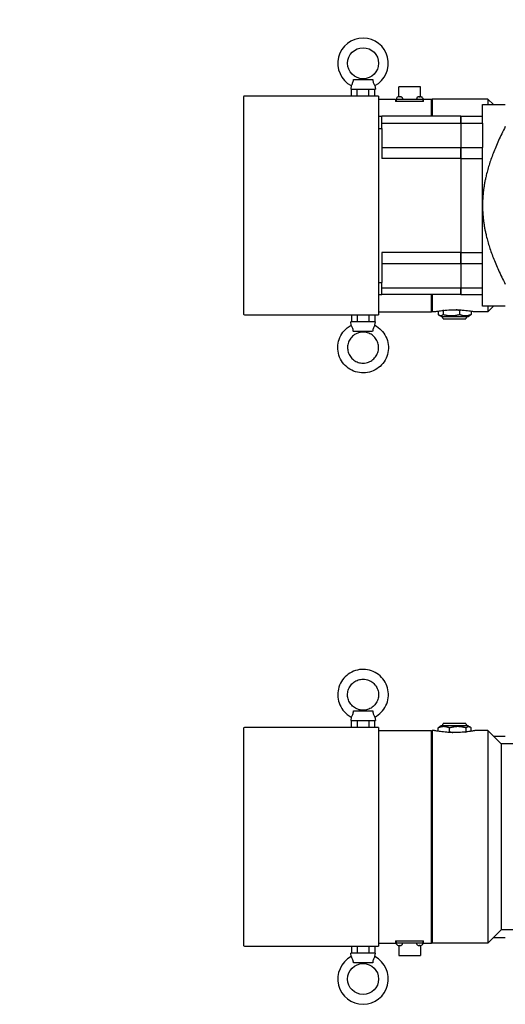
# Model space of a CAD drawing. Extents: x 0 to 2359, y -14 to 1663.
# Tile 4 of 38: x 700 to 857, y 1073 to 1390. Entities that reach past the tile are written whole.
import ezdxf

# ---------------------------------------------------------------- set-up
doc = ezdxf.new("R2010")
doc.units = 0
doc.header["$LTSCALE"] = 25.4
doc.layers.get('0').update_dxf_attribs({"linetype": 'CONTINUOUS'})
doc.layers.add('ATA-TEXT', color=7, linetype='CONTINUOUS', lineweight=25)
doc.styles.add('주 문자 (ISO)', font='arial.ttf')

msp = doc.modelspace()

# ---------------------------------------------------------------- linework, layer by layer
for p, q in [((807.2837266, 1368.9586185), (807.0868153, 1367.8418788)), ((807.976649, 1370.9918788), (814.1969816, 1370.9918788)), ((814.889904, 1368.9586185), (815.0868153, 1367.8418788)), ((822.5868153, 1365.3701071), (822.5868153, 1368.5918788)), ((829.5868153, 1368.5918788), (822.5868153, 1368.5918788)), ((829.5868153, 1365.3701071), (829.5868153, 1368.5918788)), ((772.5868153, 1365.3418788), (772.5868153, 1295.3418788)), ((816.0868153, 1365.5918788), (772.8368153, 1365.5918788)), ((807.0868153, 1367.8418788), (815.0868153, 1367.8418788)), ((807.3340385, 1365.5918788), (807.3340385, 1367.8418788)), ((809.2104269, 1365.5918788), (809.2104269, 1367.8418788)), ((812.9632037, 1365.5918788), (812.9632037, 1367.8418788)), ((814.839592, 1365.5918788), (814.839592, 1367.8418788)), ((816.0868153, 1365.5918788), (816.0868153, 1365.3418788)), ((816.0868153, 1365.3418788), (816.0868153, 1295.3418788)), ((821.8619575, 1364.8792553), (821.8368153, 1364.5918788)), ((822.3557621, 1365.3161877), (822.3553701, 1365.3161877)), ((822.9080206, 1365.3161877), (822.7656099, 1365.3161877)), ((823.3182605, 1365.3161877), (823.3178684, 1365.3161877)), ((823.8116731, 1364.8792553), (823.8368153, 1364.5918788)), ((828.3619575, 1364.8792553), (828.3368153, 1364.5918788)), ((828.8557621, 1365.3161877), (828.8553701, 1365.3161877)), ((829.4080206, 1365.3161877), (829.2656099, 1365.3161877)), ((829.8182605, 1365.3161877), (829.8178684, 1365.3161877)), ((830.3116731, 1364.8792553), (830.3368153, 1364.5918788)), ((816.0868153, 1364.5918788), (821.5868153, 1364.5918788)), ((821.5868153, 1364.5918788), (821.5868153, 1363.8418788)), ((830.5868153, 1363.8418788), (821.5868153, 1363.8418788)), ((821.7118153, 1364.5918788), (821.7118153, 1363.8418788)), ((821.7118153, 1364.5918788), (822.7118153, 1364.5918788)), ((822.7118153, 1364.5918788), (829.4618153, 1364.5918788)), ((829.4618153, 1364.5918788), (830.4618153, 1364.5918788)), ((830.4618153, 1363.8418788), (830.4618153, 1364.5918788)), ((830.5868153, 1363.8418788), (830.5868153, 1364.5918788)), ((830.5868153, 1364.5918788), (833.0868153, 1364.5918788)), ((833.0868153, 1359.0918788), (833.0868153, 1364.5918788)), ((833.0868153, 1364.3418788), (833.3368153, 1364.5918788)), ((833.3368153, 1364.5918788), (833.3368153, 1359.0918788)), ((851.3368153, 1364.5918788), (833.3368153, 1364.5918788)), ((849.5868153, 1359.0918788), (849.5868153, 1362.8418788)), ((849.5868153, 1362.8418788), (856.9289371, 1362.8418788)), ((853.0868153, 1362.8418788), (851.3368153, 1364.5918788)), ((851.3368153, 1364.5918788), (851.3368153, 1362.8418788)), ((816.0868153, 1359.0918788), (817.0868153, 1359.0918788)), ((817.0868153, 1355.1901685), (817.0868153, 1359.0918788)), ((842.5868153, 1359.0918788), (817.0868153, 1359.0918788)), ((842.5868153, 1359.0918788), (849.5868153, 1359.0918788)), ((842.5868153, 1356.9019447), (842.5868153, 1359.0918788)), ((842.5868153, 1359.0918788), (842.5868153, 1356.9019447)), ((849.5868153, 1356.9019447), (849.5868153, 1359.0918788)), ((816.0868153, 1355.1901685), (817.0868153, 1355.1901685)), ((817.0868153, 1356.9019447), (842.5868153, 1356.9019447)), ((817.0868153, 1355.1901685), (817.0868153, 1345.4973234)), ((842.5868153, 1356.9019447), (849.5868153, 1356.9019447)), ((842.5868153, 1356.9019447), (842.5868153, 1353.3218788)), ((842.5868153, 1356.9019447), (842.5868153, 1353.3218788)), ((849.5868153, 1356.9019447), (849.5868153, 1349.0718788)), ((842.5868153, 1353.3218788), (842.5868153, 1349.0718788)), ((842.5868153, 1353.3218788), (842.5868153, 1349.0718788)), ((817.0868153, 1349.0718788), (842.5868153, 1349.0718788)), ((842.5868153, 1349.0718788), (849.5868153, 1349.0718788)), ((842.5868153, 1345.4973234), (842.5868153, 1349.0718788)), ((842.5868153, 1349.0718788), (842.5868153, 1345.4973234)), ((849.5868153, 1345.4973234), (849.5868153, 1349.0718788)), ((842.5868153, 1345.4973234), (817.0868153, 1345.4973234)), ((842.5868153, 1345.4973234), (849.5868153, 1345.4973234)), ((842.5868153, 1345.4973234), (842.5868153, 1315.1864342)), ((842.5868153, 1345.4973234), (842.5868153, 1315.1864342)), ((849.5868153, 1330.3418788), (849.5868153, 1345.4973234)), ((849.5868153, 1315.1864342), (849.5868153, 1330.3418788)), ((817.0868153, 1315.1864342), (817.0868153, 1305.4935891)), ((842.5868153, 1315.1864342), (817.0868153, 1315.1864342)), ((842.5868153, 1315.1864342), (849.5868153, 1315.1864342)), ((842.5868153, 1311.6118788), (842.5868153, 1315.1864342)), ((842.5868153, 1315.1864342), (842.5868153, 1311.6118788)), ((849.5868153, 1311.6118788), (849.5868153, 1315.1864342)), ((817.0868153, 1311.6118788), (842.5868153, 1311.6118788)), ((842.5868153, 1311.6118788), (849.5868153, 1311.6118788)), ((842.5868153, 1311.6118788), (842.5868153, 1307.3618788)), ((842.5868153, 1311.6118788), (842.5868153, 1307.3618788)), ((849.5868153, 1303.7818129), (849.5868153, 1311.6118788)), ((816.0868153, 1305.4935891), (817.0868153, 1305.4935891)), ((817.0868153, 1301.5918788), (817.0868153, 1305.4935891)), ((842.5868153, 1307.3618788), (842.5868153, 1303.7818129)), ((842.5868153, 1307.3618788), (842.5868153, 1303.7818129)), ((816.0868153, 1301.5918788), (817.0868153, 1301.5918788)), ((817.0868153, 1303.7818129), (842.5868153, 1303.7818129)), ((842.5868153, 1301.5918788), (817.0868153, 1301.5918788)), ((833.0868153, 1296.0918788), (833.0868153, 1301.5918788)), ((833.3368153, 1301.5918788), (833.3368153, 1296.0918788)), ((842.5868153, 1303.7818129), (849.5868153, 1303.7818129)), ((842.5868153, 1301.5918788), (842.5868153, 1303.7818129)), ((842.5868153, 1303.7818129), (842.5868153, 1301.5918788)), ((842.5868153, 1301.5918788), (849.5868153, 1301.5918788)), ((849.5868153, 1301.5918788), (849.5868153, 1303.7818129)), ((849.5868153, 1297.8418788), (849.5868153, 1301.5918788)), ((772.8368153, 1295.0918788), (816.0868153, 1295.0918788)), ((807.3344114, 1295.0918788), (807.3344114, 1292.8418788)), ((809.1648026, 1295.0918788), (809.1648026, 1292.8418788)), ((812.9172065, 1295.0918788), (812.9172065, 1292.8418788)), ((814.8392192, 1295.0918788), (814.8392192, 1292.8418788)), ((816.0868153, 1296.0918788), (833.0868153, 1296.0918788)), ((816.0868153, 1295.3418788), (816.0868153, 1295.0918788)), ((833.0868153, 1296.3418788), (833.3368153, 1296.0918788)), ((834.0868153, 1296.0918788), (833.3368153, 1296.0918788)), ((835.2388304, 1296.2917181), (835.2388304, 1295.2418323)), ((836.2277402, 1294.5918788), (835.6151268, 1294.9455713)), ((836.8584069, 1296.4419253), (836.8584069, 1295.2418323)), ((842.2063918, 1296.4419253), (842.2063918, 1295.2418323)), ((844.9458904, 1294.5918788), (845.5585038, 1294.9455713)), ((845.9348002, 1296.2917181), (845.9348002, 1295.2418323)), ((851.3368153, 1296.0918788), (847.0868153, 1296.0918788)), ((856.9289371, 1297.8418788), (849.5868153, 1297.8418788)), ((853.0868153, 1297.8418788), (851.3368153, 1296.0918788)), ((851.3368153, 1297.8418788), (851.3368153, 1296.0918788)), ((807.2838609, 1291.7243776), (807.0868153, 1292.8418788)), ((815.0868153, 1292.8418788), (807.0868153, 1292.8418788)), ((814.889878, 1291.724992), (815.0868153, 1292.8418788)), ((836.2277402, 1294.5918788), (844.9458904, 1294.5918788)), ((836.9162755, 1293.8418788), (844.2573551, 1293.8418788)), ((814.1758038, 1289.6918788), (807.9560892, 1289.6918788)), ((807.2837526, 1165.4398248), (807.0868153, 1164.3229379)), ((807.9978268, 1167.4729379), (814.2175414, 1167.4729379)), ((814.8897697, 1165.4404391), (815.0868153, 1164.3229379)), ((772.5868153, 1161.8229379), (772.5868153, 1091.8229379)), ((816.0868153, 1162.0729379), (772.8368153, 1162.0729379)), ((807.0868153, 1164.3229379), (815.0868153, 1164.3229379)), ((807.3344114, 1162.0729379), (807.3344114, 1164.3229379)), ((809.2564241, 1162.0729379), (809.2564241, 1164.3229379)), ((813.008828, 1162.0729379), (813.008828, 1164.3229379)), ((814.8392192, 1162.0729379), (814.8392192, 1164.3229379)), ((816.0868153, 1162.0729379), (816.0868153, 1161.8229379)), ((816.0868153, 1161.8229379), (816.0868153, 1091.8229379)), ((835.2388304, 1160.8730986), (835.2388304, 1161.9229844)), ((836.2277402, 1162.5729379), (835.6151268, 1162.2192454)), ((844.9458904, 1162.5729379), (836.2277402, 1162.5729379)), ((844.2573551, 1163.3229379), (836.9162755, 1163.3229379)), ((838.9672388, 1160.7228914), (838.9672388, 1161.9229844)), ((844.3152237, 1160.7228914), (844.3152237, 1161.9229844)), ((844.9458904, 1162.5729379), (845.5585038, 1162.2192454)), ((845.9348002, 1160.8730986), (845.9348002, 1161.9229844)), ((816.0868153, 1161.0729379), (833.0868153, 1161.0729379)), ((833.0868153, 1092.5729379), (833.0868153, 1161.0729379)), ((833.0868153, 1160.8229379), (833.3368153, 1161.0729379)), ((834.0868153, 1161.0729379), (833.3368153, 1161.0729379)), ((833.3368153, 1161.0729379), (833.3368153, 1092.5729379)), ((851.3368153, 1161.0729379), (847.0868153, 1161.0729379)), ((855.5868153, 1156.8229379), (851.3368153, 1161.0729379)), ((851.3368153, 1161.0729379), (851.3368153, 1092.5729379)), ((853.0868153, 1159.3229379), (856.9289371, 1159.3229379)), ((855.5868153, 1156.8229379), (855.5868153, 1096.8229379)), ((1179.0868153, 1156.8229379), (855.5868153, 1156.8229379)), ((855.5868153, 1096.8229379), (851.3368153, 1092.5729379)), ((869.5868153, 1096.8229379), (855.5868153, 1096.8229379)), ((816.0868153, 1092.5729379), (821.5868153, 1092.5729379)), ((816.0868153, 1091.8229379), (816.0868153, 1091.5729379)), ((821.5868153, 1093.3229379), (830.5868153, 1093.3229379)), ((821.5868153, 1093.3229379), (821.5868153, 1092.5729379)), ((821.7118153, 1093.3229379), (821.7118153, 1092.5729379)), ((822.7118153, 1092.5729379), (821.7118153, 1092.5729379)), ((821.8619575, 1092.2855614), (821.8368153, 1092.5729379)), ((822.3553701, 1091.848629), (822.3557621, 1091.848629)), ((822.5868153, 1091.7947097), (822.5868153, 1088.5729379)), ((829.4618153, 1092.5729379), (822.7118153, 1092.5729379)), ((822.7656099, 1091.848629), (822.9080206, 1091.848629)), ((823.3178684, 1091.848629), (823.3182605, 1091.848629)), ((823.8116731, 1092.2855614), (823.8368153, 1092.5729379)), ((828.3619575, 1092.2855614), (828.3368153, 1092.5729379)), ((828.8553701, 1091.848629), (828.8557621, 1091.848629)), ((829.2656099, 1091.848629), (829.4080206, 1091.848629)), ((830.4618153, 1092.5729379), (829.4618153, 1092.5729379)), ((829.5868153, 1091.7947097), (829.5868153, 1088.5729379)), ((829.8178684, 1091.848629), (829.8182605, 1091.848629)), ((830.3116731, 1092.2855614), (830.3368153, 1092.5729379)), ((830.4618153, 1092.5729379), (830.4618153, 1093.3229379)), ((830.5868153, 1092.5729379), (830.5868153, 1093.3229379)), ((830.5868153, 1092.5729379), (833.0868153, 1092.5729379)), ((833.0868153, 1092.8229379), (833.3368153, 1092.5729379)), ((851.3368153, 1092.5729379), (833.3368153, 1092.5729379)), ((856.9289371, 1094.3229379), (853.0868153, 1094.3229379)), ((772.8368153, 1091.5729379), (816.0868153, 1091.5729379)), ((807.2837266, 1088.2061982), (807.0868153, 1089.3229379)), ((815.0868153, 1089.3229379), (807.0868153, 1089.3229379)), ((807.3340385, 1091.5729379), (807.3340385, 1089.3229379)), ((809.2104269, 1091.5729379), (809.2104269, 1089.3229379)), ((812.9632037, 1091.5729379), (812.9632037, 1089.3229379)), ((814.839592, 1091.5729379), (814.839592, 1089.3229379)), ((814.889904, 1088.2061982), (815.0868153, 1089.3229379)), ((814.1969816, 1086.1729379), (807.976649, 1086.1729379)), ((822.5868153, 1088.5729379), (829.5868153, 1088.5729379))]:
    msp.add_line(p, q)
for centre in [(811.0868153, 1376.1668788), (811.0868153, 1080.9979379)]:
    msp.add_circle(centre, 5)
for centre, radius, start, end in [((811.0868153, 1376.1668788), 8.15, 297.816194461, 242.183805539), ((772.8368153, 1365.3418788), 0.25, 90, 180), ((822.2604354, 1364.844393), 0.4, 118.706082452, 175), ((822.8368153, 1363.7918788), 1.6, 107.869405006, 118.706082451), ((822.3553701, 1365.2851877), 0.031, 90, 107.869405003), ((823.3182605, 1365.2851877), 0.031, 72.130594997, 90), ((822.8368153, 1363.7918788), 1.6, 61.293917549, 72.130594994), ((823.4131952, 1364.844393), 0.4, 5, 61.293917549), ((828.7604354, 1364.844393), 0.4, 118.706082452, 175), ((829.3368153, 1363.7918788), 1.6, 107.869405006, 118.706082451), ((828.8553701, 1365.2851877), 0.031, 90, 107.869405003), ((829.8182605, 1365.2851877), 0.031, 72.130594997, 90), ((829.3368153, 1363.7918788), 1.6, 61.293917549, 72.130594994), ((829.9131952, 1364.844393), 0.4, 5, 61.293917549), ((772.8368153, 1295.3418788), 0.25, 180, 270), ((835.9379539, 1293.6347874), 1, 11.951954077, 73.154838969), ((845.2356767, 1293.6347874), 1, 106.84516103, 168.048045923), ((772.8368153, 1161.8229379), 0.25, 90, 180), ((835.9379539, 1163.5300293), 1, 286.845161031, 348.048045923), ((845.2356767, 1163.5300293), 1, 191.951954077, 253.15483897), ((772.8368153, 1091.8229379), 0.25, 180, 270), ((822.2604354, 1092.3204237), 0.4, 185, 241.293917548), ((822.8368153, 1093.3729379), 1.6, 241.293917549, 252.130594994), ((822.3553701, 1091.879629), 0.031, 252.130594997, 270), ((823.3182605, 1091.879629), 0.031, 270, 287.869405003), ((822.8368153, 1093.3729379), 1.6, 287.869405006, 298.706082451), ((823.4131952, 1092.3204237), 0.4, 298.706082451, 355), ((828.7604354, 1092.3204237), 0.4, 185, 241.293917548), ((829.3368153, 1093.3729379), 1.6, 241.293917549, 252.130594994), ((828.8553701, 1091.879629), 0.031, 252.130594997, 270), ((829.8182605, 1091.879629), 0.031, 270, 287.869405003), ((829.3368153, 1093.3729379), 1.6, 287.869405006, 298.706082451), ((829.9131952, 1092.3204237), 0.4, 298.706082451, 355), ((811.0868153, 1080.9979379), 8.15, 117.816194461, 62.183805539)]:
    msp.add_arc(centre, radius, start, end)
for centre, major_axis, ratio, start_param, end_param in [((822.8380797, 1363.7962108), (1.5351745, -0.4480723), 0.9958698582, 1.9498459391, 2.1632517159), ((822.8863139, 1363.7962108), (-0.139427, 1.5931383), 0.0254382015, 5.9736007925, 6.1870065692), ((822.7873167, 1363.7962108), (0.139427, 1.5931383), 0.0254382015, 0.0961787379, 0.3095845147), ((822.8355509, 1363.7962108), (1.5351745, 0.4480723), 0.9958698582, 0.9783409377, 1.1917467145), ((829.3380797, 1363.7962108), (1.5351745, -0.4480723), 0.9958698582, 1.9498459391, 2.1632517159), ((829.3863139, 1363.7962108), (-0.139427, 1.5931383), 0.0254382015, 5.9736007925, 6.1870065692), ((829.2873167, 1363.7962108), (0.139427, 1.5931383), 0.0254382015, 0.0961787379, 0.3095845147), ((829.3355509, 1363.7962108), (1.5351745, 0.4480723), 0.9958698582, 0.9783409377, 1.1917467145), ((822.8380797, 1093.3686059), (-1.5351745, -0.4480723), 0.9958698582, 0.9783409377, 1.1917467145), ((822.8863139, 1093.3686059), (-0.139427, -1.5931383), 0.0254382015, 0.0961787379, 0.3095845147), ((822.7873167, 1093.3686059), (0.139427, -1.5931383), 0.0254382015, 5.9736007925, 6.1870065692), ((822.8355509, 1093.3686059), (-1.5351745, 0.4480723), 0.9958698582, 1.9498459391, 2.1632517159), ((829.3380797, 1093.3686059), (-1.5351745, -0.4480723), 0.9958698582, 0.9783409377, 1.1917467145), ((829.3863139, 1093.3686059), (-0.139427, -1.5931383), 0.0254382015, 0.0961787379, 0.3095845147), ((829.2873167, 1093.3686059), (0.139427, -1.5931383), 0.0254382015, 5.9736007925, 6.1870065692), ((829.3355509, 1093.3686059), (-1.5351745, 0.4480723), 0.9958698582, 1.9498459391, 2.1632517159)]:
    msp.add_ellipse(centre, major_axis=major_axis, ratio=ratio, start_param=start_param, end_param=end_param)
for points, knots in [([(807.283731, 1368.9586159), (807.2837283, 1368.9586175), (807.2838239, 1368.9587631), (807.2869803, 1368.963457), (807.312806, 1369.00108), (807.4010951, 1369.1400963), (807.4620582, 1369.2392371), (807.5952957, 1369.4880188), (807.6654332, 1369.6329235), (807.7956364, 1369.9663391), (807.8526581, 1370.149719), (807.9417477, 1370.5601387), (807.9674614, 1370.7799603), (807.976649, 1370.9918788)], [-0.62083163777, -0.62083163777, -0.62083163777, -0.62083163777, -0.6127162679, -0.6127162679, -0.48937751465, -0.48937751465, -0.36796157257, -0.36796157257, -0.25216543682, -0.25216543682, -0.13358412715, -0.13358412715, 0, 0, 0, 0]), ([(814.1969816, 1370.9918788), (814.2019066, 1370.878279), (814.2114628, 1370.7619569), (814.2424569, 1370.5248331), (814.2640209, 1370.4050462), (814.3355492, 1370.0993383), (814.3934119, 1369.922296), (814.527503, 1369.5895167), (814.6016859, 1369.4415562), (814.7359428, 1369.1979777), (814.7942417, 1369.1052392), (814.8702609, 1368.9872255), (814.8898616, 1368.9585936), (814.8898996, 1368.9586159)], [-1.24128967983, -1.24128967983, -1.24128967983, -1.24128967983, -1.1696726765, -1.1696726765, -1.09656906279, -1.09656906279, -0.98072521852, -0.98072521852, -0.85863229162, -0.85863229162, -0.73530530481, -0.73530530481, -0.6208316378, -0.6208316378, -0.6208316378, -0.6208316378]), ([(822.6845547, 1365.3823268), (822.6931224, 1365.3831315), (822.7022282, 1365.3838217), (822.7188988, 1365.384714), (822.7264637, 1365.3849162), (822.738335, 1365.3848568), (822.7434303, 1365.3845909), (822.7496134, 1365.383649), (822.7511684, 1365.3830351), (822.7514231, 1365.3823268)], [0, 0, 0, 0, 0.005166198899, 0.005166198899, 0.010332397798, 0.010332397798, 0.015502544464, 0.015502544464, 0.019974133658, 0.019974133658, 0.019974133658, 0.019974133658]), ([(822.9222075, 1365.3823268), (822.9224968, 1365.3831316), (822.924496, 1365.3838219), (822.931977, 1365.3847142), (822.9374591, 1365.3849163), (822.949944, 1365.3848566), (822.9577795, 1365.3845907), (822.9736614, 1365.3836488), (822.9815358, 1365.383035), (822.9890759, 1365.3823268)], [0, 0, 0, 0, 0.005166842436, 0.005166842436, 0.010333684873, 0.010333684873, 0.015503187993, 0.015503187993, 0.019974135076, 0.019974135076, 0.019974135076, 0.019974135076]), ([(829.1845547, 1365.3823268), (829.1931224, 1365.3831315), (829.2022282, 1365.3838217), (829.2188988, 1365.384714), (829.2264637, 1365.3849162), (829.238335, 1365.3848568), (829.2434303, 1365.3845909), (829.2496134, 1365.383649), (829.2511684, 1365.3830351), (829.2514231, 1365.3823268)], [0, 0, 0, 0, 0.005166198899, 0.005166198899, 0.010332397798, 0.010332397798, 0.015502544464, 0.015502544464, 0.019974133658, 0.019974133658, 0.019974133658, 0.019974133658]), ([(829.4222075, 1365.3823268), (829.4224968, 1365.3831316), (829.424496, 1365.3838219), (829.431977, 1365.3847142), (829.4374591, 1365.3849163), (829.449944, 1365.3848566), (829.4577795, 1365.3845907), (829.4736614, 1365.3836488), (829.4815358, 1365.383035), (829.4890759, 1365.3823268)], [0, 0, 0, 0, 0.005166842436, 0.005166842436, 0.010333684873, 0.010333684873, 0.015503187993, 0.015503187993, 0.019974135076, 0.019974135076, 0.019974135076, 0.019974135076]), ([(834.0868153, 1296.0918788), (834.0868153, 1296.0918788), (834.2507531, 1296.1241732), (834.9147241, 1296.2408772), (835.4146489, 1296.3236757), (836.5666196, 1296.4796759), (837.2961905, 1296.5631352), (838.8970449, 1296.6813584), (839.7685044, 1296.7143231), (840.5868153, 1296.7143231), (841.4051261, 1296.7143231), (842.2765857, 1296.6813584), (843.8774401, 1296.5631352), (844.607011, 1296.4796759), (845.7589817, 1296.3236757), (846.2589065, 1296.2408772), (846.9228775, 1296.1241732), (847.0868153, 1296.0918788), (847.0868153, 1296.0918788)], [5.891704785, 5.891704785, 5.891704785, 5.891704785, 6.3826690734, 6.3826690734, 6.8736333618, 6.8736333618, 7.3646198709, 7.3646198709, 7.85560638, 7.85560638, 7.85560638, 8.3465928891, 8.3465928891, 8.8375793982, 8.8375793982, 9.3285436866, 9.3285436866, 9.819507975, 9.819507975, 9.819507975, 9.819507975]), ([(814.889653, 1291.7251107), (815.6584628, 1291.3194457), (816.3616857, 1290.7897961), (817.5660561, 1289.5359375), (818.0669901, 1288.8119426), (818.8158405, 1287.242837), (819.0636217, 1286.3979967), (819.2809072, 1284.672947), (819.2503705, 1283.793037), (818.9140161, 1282.087194), (818.6082571, 1281.2615573), (817.7524107, 1279.7481298), (817.2024755, 1279.0606003), (815.9140429, 1277.8932562), (815.1757735, 1277.4136404), (813.5855839, 1276.7108953), (812.7339427, 1276.4878832), (811.0034526, 1276.3210709), (810.1249054, 1276.3772967), (808.429801, 1276.7633401), (807.6135391, 1277.093091), (806.1259066, 1277.992795), (805.454797, 1278.562595), (804.3256649, 1279.8846266), (803.8678431, 1280.6366322), (803.2118565, 1282.2467821), (803.0138105, 1283.1046486), (802.8975868, 1284.8394441), (802.9794319, 1285.7160719), (803.4147839, 1287.3993705), (803.7682141, 1288.2057491), (804.7109397, 1289.6666306), (805.3000676, 1290.3208819), (806.3839057, 1291.1932636), (806.8220848, 1291.481373), (807.2837526, 1291.724992)], [3.6270763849, 3.6270763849, 3.6270763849, 3.6270763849, 3.9470701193, 3.9470701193, 4.2670705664, 4.2670705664, 4.587077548, 4.587077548, 4.9070883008, 4.9070883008, 5.2270985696, 5.2270985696, 5.5471042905, 5.5471042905, 5.8671031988, 5.8671031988, 6.1870957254, 6.1870957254, 6.5070848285, 6.5070848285, 6.827074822, 6.827074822, 7.1470696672, 7.1470696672, 7.4670714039, 7.4670714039, 7.7870793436, 7.7870793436, 8.1070903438, 8.1070903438, 8.4271000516, 8.4271000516, 8.7471046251, 8.7471046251, 8.9392630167, 8.9392630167, 8.9392630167, 8.9392630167]), ([(807.9560892, 1289.6918788), (807.9506536, 1289.8054786), (807.9407206, 1289.9218008), (807.9092842, 1290.1589245), (807.8876632, 1290.2787114), (807.8164729, 1290.5844194), (807.7592806, 1290.7614616), (807.6275451, 1291.0942409), (807.5550608, 1291.2422014), (807.4250194, 1291.4857799), (807.3692022, 1291.5785184), (807.3016071, 1291.6911924), (807.2848004, 1291.7195327), (807.2838802, 1291.7243889)], [-1.24128967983, -1.24128967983, -1.24128967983, -1.24128967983, -1.1696726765, -1.1696726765, -1.09656906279, -1.09656906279, -0.98072521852, -0.98072521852, -0.85863229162, -0.85863229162, -0.73530530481, -0.73530530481, -0.63159130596, -0.63159130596, -0.63159130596, -0.63159130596]), ([(814.8896464, 1291.7251146), (814.8894742, 1291.7252052), (814.8891471, 1291.7250687), (814.8828095, 1291.7203006), (814.8541385, 1291.6826776), (814.7606104, 1291.5436613), (814.6972963, 1291.4445206), (814.5601959, 1291.1957388), (814.4885488, 1291.0508341), (814.356192, 1290.7174185), (814.2985835, 1290.5340386), (814.2092623, 1290.1236189), (814.1840371, 1289.9037973), (814.1758038, 1289.6918788)], [-0.62290959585, -0.62290959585, -0.62290959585, -0.62290959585, -0.6127162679, -0.6127162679, -0.48937751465, -0.48937751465, -0.36796157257, -0.36796157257, -0.25216543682, -0.25216543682, -0.13358412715, -0.13358412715, 0, 0, 0, 0]), ([(811.0868153, 1279.5168788), (810.5535297, 1279.5168788), (810.0203367, 1279.6029397), (809.0079151, 1279.9385049), (808.5288618, 1280.1879487), (807.6733957, 1280.8249995), (807.2971281, 1281.2124908), (806.6854775, 1282.0863233), (806.4501948, 1282.5725082), (806.1444428, 1283.5943846), (806.0740211, 1284.1298966), (806.1051856, 1285.1960702), (806.2067643, 1285.7265463), (806.5716697, 1286.7287919), (806.8349355, 1287.2003859), (807.4965452, 1288.0369684), (807.8947791, 1288.4018074), (808.7859453, 1288.9877923), (809.278727, 1289.2088302), (810.3089872, 1289.4847043), (810.8462884, 1289.5394871), (811.9110355, 1289.4772166), (812.4382965, 1289.3601725), (813.4294042, 1288.9660702), (813.8930799, 1288.6890835), (814.7099008, 1288.0031761), (815.0629082, 1287.5943799), (815.6225103, 1286.6863322), (815.8290141, 1286.1872427), (816.0746016, 1285.1492631), (816.1136479, 1284.6105549), (816.0203105, 1283.5480207), (815.8879441, 1283.0243796), (815.4651655, 1282.045145), (815.1748236, 1281.5897233), (814.4655126, 1280.7931894), (814.0466618, 1280.4522201), (813.122809, 1279.9192596), (812.6179639, 1279.7273674), (811.7640233, 1279.5514024), (811.4254241, 1279.5168788), (811.0868153, 1279.5168788)], [0, 0, 0, 0, 0.320023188, 0.320023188, 0.6400417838, 0.6400417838, 0.9600484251, 0.9600484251, 1.2800404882, 1.2800404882, 1.6000211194, 1.6000211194, 1.919997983, 1.919997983, 2.2399802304, 2.2399802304, 2.5599748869, 2.5599748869, 2.8799840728, 2.8799840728, 3.2000041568, 3.2000041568, 3.5200271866, 3.5200271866, 3.8400440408, 3.8400440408, 4.1600480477, 4.1600480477, 4.4800376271, 4.4800376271, 4.8000169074, 4.8000169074, 5.1199940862, 5.1199940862, 5.4399781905, 5.4399781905, 5.759975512, 5.759975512, 6.0799871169, 6.0799871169, 6.2831853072, 6.2831853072, 6.2831853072, 6.2831853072]), ([(814.889878, 1165.4398248), (815.6586001, 1165.8454742), (816.3617444, 1166.3750818), (817.5660561, 1167.6288793), (818.0669901, 1168.3528742), (818.8158405, 1169.9219797), (819.0636217, 1170.76682), (819.2809072, 1172.4918697), (819.2503705, 1173.3717797), (818.9140161, 1175.0776228), (818.6082571, 1175.9032595), (817.7524107, 1177.4166869), (817.2024755, 1178.1042164), (815.9140429, 1179.2715605), (815.1757735, 1179.7511763), (813.5855839, 1180.4539215), (812.7339427, 1180.6769335), (811.0034526, 1180.8437458), (810.1249054, 1180.78752), (808.429801, 1180.4014766), (807.6135391, 1180.0717257), (806.1259066, 1179.1720217), (805.454797, 1178.6022218), (804.3256649, 1177.2801901), (803.8678431, 1176.5281846), (803.2118565, 1174.9180347), (803.0138105, 1174.0601681), (802.8975868, 1172.3253726), (802.9794319, 1171.4487448), (803.4147839, 1169.7654462), (803.7682141, 1168.9590677), (804.7109397, 1167.4981862), (805.3000676, 1166.8439349), (806.3839718, 1165.9715), (806.8222271, 1165.6833502), (807.2839775, 1165.4397061)], [3.6271075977, 3.6271075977, 3.6271075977, 3.6271075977, 3.9470701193, 3.9470701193, 4.2670705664, 4.2670705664, 4.587077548, 4.587077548, 4.9070883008, 4.9070883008, 5.2270985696, 5.2270985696, 5.5471042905, 5.5471042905, 5.8671031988, 5.8671031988, 6.1870957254, 6.1870957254, 6.5070848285, 6.5070848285, 6.827074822, 6.827074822, 7.1470696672, 7.1470696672, 7.4670714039, 7.4670714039, 7.7870793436, 7.7870793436, 8.1070903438, 8.1070903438, 8.4271000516, 8.4271000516, 8.7471046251, 8.7471046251, 8.9392942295, 8.9392942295, 8.9392942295, 8.9392942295]), ([(811.0868153, 1177.6479379), (810.5535297, 1177.6479379), (810.0203367, 1177.561877), (809.0079151, 1177.2263119), (808.5288618, 1176.9768681), (807.6733957, 1176.3398173), (807.2971281, 1175.952326), (806.6854775, 1175.0784934), (806.4501948, 1174.5923086), (806.1444428, 1173.5704321), (806.0740211, 1173.0349202), (806.1051856, 1171.9687465), (806.2067643, 1171.4382704), (806.5716697, 1170.4360249), (806.8349355, 1169.9644308), (807.4965452, 1169.1278483), (807.8947791, 1168.7630094), (808.7859453, 1168.1770244), (809.278727, 1167.9559866), (810.3089872, 1167.6801124), (810.8462884, 1167.6253296), (811.9110355, 1167.6876001), (812.4382965, 1167.8046442), (813.4294042, 1168.1987465), (813.8930799, 1168.4757332), (814.7099008, 1169.1616406), (815.0629082, 1169.5704369), (815.6225103, 1170.4784846), (815.8290141, 1170.977574), (816.0746016, 1172.0155536), (816.1136479, 1172.5542618), (816.0203105, 1173.616796), (815.8879441, 1174.1404371), (815.4651655, 1175.1196717), (815.1748236, 1175.5750934), (814.4655126, 1176.3716274), (814.0466618, 1176.7125966), (813.122809, 1177.2455571), (812.6179639, 1177.4374494), (811.7640233, 1177.6134143), (811.4254241, 1177.6479379), (811.0868153, 1177.6479379)], [0, 0, 0, 0, 0.320023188, 0.320023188, 0.6400417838, 0.6400417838, 0.9600484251, 0.9600484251, 1.2800404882, 1.2800404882, 1.6000211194, 1.6000211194, 1.919997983, 1.919997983, 2.2399802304, 2.2399802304, 2.5599748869, 2.5599748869, 2.8799840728, 2.8799840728, 3.2000041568, 3.2000041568, 3.5200271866, 3.5200271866, 3.8400440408, 3.8400440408, 4.1600480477, 4.1600480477, 4.4800376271, 4.4800376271, 4.8000169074, 4.8000169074, 5.1199940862, 5.1199940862, 5.4399781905, 5.4399781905, 5.759975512, 5.759975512, 6.0799871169, 6.0799871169, 6.2831853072, 6.2831853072, 6.2831853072, 6.2831853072]), ([(807.2839842, 1165.4397022), (807.2841564, 1165.4396115), (807.2844835, 1165.439748), (807.290821, 1165.4445161), (807.319492, 1165.4821391), (807.4130201, 1165.6211554), (807.4763343, 1165.7202962), (807.6134347, 1165.9690779), (807.6850818, 1166.1139826), (807.8174386, 1166.4473983), (807.875047, 1166.6307782), (807.9643682, 1167.0411978), (807.9895935, 1167.2610195), (807.9978268, 1167.4729379)], [-0.62290959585, -0.62290959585, -0.62290959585, -0.62290959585, -0.6127162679, -0.6127162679, -0.48937751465, -0.48937751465, -0.36796157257, -0.36796157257, -0.25216543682, -0.25216543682, -0.13358412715, -0.13358412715, 0, 0, 0, 0]), ([(814.2175414, 1167.4729379), (814.222977, 1167.3593382), (814.23291, 1167.243016), (814.2643464, 1167.0058922), (814.2859673, 1166.8861054), (814.3571577, 1166.5803974), (814.41435, 1166.4033551), (814.5460855, 1166.0705759), (814.6185698, 1165.9226153), (814.7486112, 1165.6790368), (814.8044283, 1165.5862983), (814.8720235, 1165.4736243), (814.8888302, 1165.445284), (814.8897504, 1165.4404278)], [-1.24128967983, -1.24128967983, -1.24128967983, -1.24128967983, -1.1696726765, -1.1696726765, -1.09656906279, -1.09656906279, -0.98072521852, -0.98072521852, -0.85863229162, -0.85863229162, -0.73530530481, -0.73530530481, -0.63159130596, -0.63159130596, -0.63159130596, -0.63159130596]), ([(847.0868153, 1161.0729379), (847.0868153, 1161.0729379), (846.9228775, 1161.0406435), (846.2589065, 1160.9239395), (845.7589817, 1160.8411411), (844.607011, 1160.6851408), (843.8774401, 1160.6016815), (842.2765857, 1160.4834584), (841.4051261, 1160.4504936), (839.7685044, 1160.4504936), (838.8970449, 1160.4834584), (837.2961905, 1160.6016815), (836.5666196, 1160.6851408), (835.4146489, 1160.8411411), (834.9147241, 1160.9239395), (834.2507531, 1161.0406435), (834.0868153, 1161.0729379), (834.0868153, 1161.0729379)], [1.963901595, 1.963901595, 1.963901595, 1.963901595, 2.4548658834, 2.4548658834, 2.9458301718, 2.9458301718, 3.4368166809, 3.4368166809, 3.92780319, 3.92780319, 4.4187896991, 4.4187896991, 4.9097762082, 4.9097762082, 5.4007404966, 5.4007404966, 5.891704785, 5.891704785, 5.891704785, 5.891704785]), ([(822.7514231, 1091.7824899), (822.7511337, 1091.7816851), (822.7491346, 1091.7809949), (822.7416536, 1091.7801025), (822.7361715, 1091.7799004), (822.7236866, 1091.7799601), (822.7158511, 1091.7802261), (822.6999691, 1091.7811679), (822.6920948, 1091.7817817), (822.6845547, 1091.7824899)], [0, 0, 0, 0, 0.005166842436, 0.005166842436, 0.010333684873, 0.010333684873, 0.015503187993, 0.015503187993, 0.019974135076, 0.019974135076, 0.019974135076, 0.019974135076]), ([(822.9890759, 1091.7824899), (822.9805081, 1091.7816852), (822.9714024, 1091.780995), (822.9547318, 1091.7801027), (822.9471669, 1091.7799005), (822.9352956, 1091.77996), (822.9302003, 1091.7802259), (822.9240172, 1091.7811678), (822.9224621, 1091.7817816), (822.9222075, 1091.7824899)], [0, 0, 0, 0, 0.005166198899, 0.005166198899, 0.010332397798, 0.010332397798, 0.015502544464, 0.015502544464, 0.019974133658, 0.019974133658, 0.019974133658, 0.019974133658]), ([(829.2514231, 1091.7824899), (829.2511337, 1091.7816851), (829.2491346, 1091.7809949), (829.2416536, 1091.7801025), (829.2361715, 1091.7799004), (829.2236866, 1091.7799601), (829.2158511, 1091.7802261), (829.1999691, 1091.7811679), (829.1920948, 1091.7817817), (829.1845547, 1091.7824899)], [0, 0, 0, 0, 0.005166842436, 0.005166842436, 0.010333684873, 0.010333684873, 0.015503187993, 0.015503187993, 0.019974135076, 0.019974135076, 0.019974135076, 0.019974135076]), ([(829.4890759, 1091.7824899), (829.4805081, 1091.7816852), (829.4714024, 1091.780995), (829.4547318, 1091.7801027), (829.4471669, 1091.7799005), (829.4352956, 1091.77996), (829.4302003, 1091.7802259), (829.4240172, 1091.7811678), (829.4224621, 1091.7817816), (829.4222075, 1091.7824899)], [0, 0, 0, 0, 0.005166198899, 0.005166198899, 0.010332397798, 0.010332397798, 0.015502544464, 0.015502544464, 0.019974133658, 0.019974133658, 0.019974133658, 0.019974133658]), ([(807.976649, 1086.1729379), (807.971724, 1086.2865377), (807.9621678, 1086.4028599), (807.9311737, 1086.6399836), (807.9096097, 1086.7597705), (807.8380814, 1087.0654785), (807.7802187, 1087.2425207), (807.6461275, 1087.5753), (807.5719447, 1087.7232605), (807.4376878, 1087.966839), (807.3793889, 1088.0595776), (807.3033697, 1088.1775912), (807.283769, 1088.2062232), (807.283731, 1088.2062008)], [-1.24128967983, -1.24128967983, -1.24128967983, -1.24128967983, -1.1696726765, -1.1696726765, -1.09656906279, -1.09656906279, -0.98072521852, -0.98072521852, -0.85863229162, -0.85863229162, -0.73530530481, -0.73530530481, -0.6208316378, -0.6208316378, -0.6208316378, -0.6208316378]), ([(814.8898996, 1088.2062008), (814.8899023, 1088.2061992), (814.8898067, 1088.2060536), (814.8866503, 1088.2013598), (814.8608246, 1088.1637367), (814.7725355, 1088.0247204), (814.7115724, 1087.9255797), (814.5783349, 1087.6767979), (814.5081974, 1087.5318932), (814.3779942, 1087.1984776), (814.3209725, 1087.0150977), (814.2318829, 1086.604678), (814.2061691, 1086.3848564), (814.1969816, 1086.1729379)], [-0.62083163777, -0.62083163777, -0.62083163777, -0.62083163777, -0.6127162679, -0.6127162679, -0.48937751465, -0.48937751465, -0.36796157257, -0.36796157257, -0.25216543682, -0.25216543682, -0.13358412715, -0.13358412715, 0, 0, 0, 0])]:
    msp.add_open_spline(points, degree=3, knots=knots)
for points, weights in [([(856.9289371, 1355.7448806), (849.5868153, 1341.536422), (849.5868153, 1330.3418788)], [1.4307745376, 1.62337880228, 1.62337880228]), ([(849.5868153, 1330.3418788), (849.5868153, 1319.1473356), (856.9289371, 1304.938877)], [1.62337880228, 1.62337880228, 1.4307745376]), ([(835.2388304, 1295.2418323), (836.0486186, 1294.4501656), (836.8584069, 1295.2418323)], [1.05975514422, 1.22369983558, 1.05975514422]), ([(836.8584069, 1296.4419253), (836.8268146, 1296.4728106), (836.7958147, 1296.5013087)], [1.05975514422, 1.06532332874, 1.07051327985]), ([(837.237243, 1296.5479129), (837.0510488, 1296.4989592), (836.8584069, 1296.4419253)], [1.07911048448, 1.07008348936, 1.05975514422]), ([(836.8584069, 1295.2418323), (839.5323993, 1294.4501656), (842.2063918, 1295.2418323)], [1.05975514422, 1.22369983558, 1.05975514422]), ([(842.2063918, 1296.4419253), (841.6375054, 1296.6103508), (841.1168046, 1296.7101469)], [1.05975514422, 1.09084737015, 1.11014627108]), ([(842.7477833, 1296.6449608), (842.486053, 1296.5606883), (842.2063918, 1296.4419253)], [1.09746390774, 1.08149137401, 1.05975514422]), ([(842.2063918, 1295.2418323), (844.070596, 1294.4501656), (845.9348002, 1295.2418323)], [1.05975514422, 1.22369983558, 1.05975514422]), ([(845.9348002, 1295.2418323), (845.7374189, 1295.048868), (845.5585038, 1294.9455713)], [1.05975514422, 1.09553029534, 1.11569211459]), ([(838.9672388, 1161.9229844), (837.1030346, 1162.7146511), (835.2388304, 1161.9229844)], [1.05975514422, 1.22369983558, 1.05975514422]), ([(835.2388304, 1161.9229844), (835.4362117, 1162.1159488), (835.6151268, 1162.2192454)], [1.05975514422, 1.09553029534, 1.11569211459]), ([(844.3152237, 1161.9229844), (841.6412313, 1162.7146511), (838.9672388, 1161.9229844)], [1.05975514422, 1.22369983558, 1.05975514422]), ([(845.9348002, 1161.9229844), (845.125012, 1162.7146511), (844.3152237, 1161.9229844)], [1.05975514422, 1.22369983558, 1.05975514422]), ([(838.4258473, 1160.5198559), (838.6875776, 1160.6041284), (838.9672388, 1160.7228914)], [1.09746390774, 1.08149137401, 1.05975514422]), ([(838.9672388, 1160.7228914), (839.5361252, 1160.554466), (840.056826, 1160.4546698)], [1.05975514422, 1.09084737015, 1.11014627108]), ([(843.9363876, 1160.6169039), (844.1225818, 1160.6658575), (844.3152237, 1160.7228914)], [1.07911048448, 1.07008348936, 1.05975514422]), ([(844.3152237, 1160.7228914), (844.346816, 1160.6920061), (844.3778159, 1160.663508)], [1.05975514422, 1.06532332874, 1.07051327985])]:
    msp.add_rational_spline(points, weights, degree=2)

# ---------------------------------------------------------------- texts
at = {"layer": 'ATA-TEXT', "color": 7, "insert": (55.6401678, 1595.2346615), "char_height": 9.8, "width": 1158.900561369, "attachment_point": 1, "line_spacing_factor": 0.987388, "style": '주 문자 (ISO)'}
msp.add_mtext('{\\fArial|b1|i0|c129|p34;\\H3.42860x;\\L<ATA SERVO PRESS>SERVO PRESS>}\\P{\\fArial|b0|i0|c129|p34;\\H2.85705x;MODEL : OACIS-P060-P070-}{\\fArial|b0|i0|c0|p34;\\H2.85705x;5}{\\fArial|b0|i0|c129|p34;\\H2.85705x;00-}{\\fArial|b0|i0|c0|p34;\\H2.85705x;155}{\\fArial|b0|i0|c129|p34;\\H2.85705x;-A}{\\fArial|b0|i0|c0|p34;\\H2.85705x;6V400 }\\P{\\fArial|b0|i0|c129|p34;\\H2.85705x;MAX LOAD : ±60,±70 kN}\\P{\\fArial|b0|i0|c129|p34;\\H2.85705x;TRAVEL : }{\\fArial|b0|i0|c0|p34;\\H2.85705x;5}{\\fArial|b0|i0|c129|p34;\\H2.85705x;00 mm}\\P{\\fArial|b0|i0|c129|p34;\\H2.85705x;MAX SPEED : }{\\fArial|b0|i0|c0|p34;\\H2.85705x;155}{\\fArial|b0|i0|c129|p34;\\H2.85705x; mm/s}\\P{\\fArial|b0|i0|c129|p34;\\H1.71423x;□ Max allowable tooling weight is 1% of full capacity.}\\P{\\fArial|b0|i0|c129|p34;\\H1.71423x;□ Position Repeatability  }{\\fArial|b0|i0|c129|p34;\\H1.71423x;<}{\\fArial|b0|i0|c129|p34;\\H1.71423x; 0.01 mm}\\P{\\fArial|b0|i0|c129|p34;\\H1.71423x;□ Load Linearity }{\\fArial|b0|i0|c129|p34;\\H1.71423x;<}{\\fArial|b0|i0|c129|p34;\\H1.71423x; 0.5 % of Full Capa}\\P{\\fArial|b0|i0|c129|p34;\\H1.71423x;□ Load Accuracy }{\\fArial|b0|i0|c129|p34;\\H1.71423x;<}{\\fArial|b0|i0|c129|p34;\\H1.71423x; 1 %  of Full Capa}\\P{\\fArial|b0|i0|c129|p34;\\H1.71423x;□ Weight }{\\fArial|b0|i0|c0|p34;\\H1.71423x;≈}{\\fArial|b0|i0|c129|p34;\\H1.71423x; }{\\fArial|b0|i0|c0|p34;\\H1.71423x; *}{\\fArial|b0|i0|c129|p34;\\H1.71423x;kg}', dxfattribs=at)

doc.saveas('drawing.dxf')
